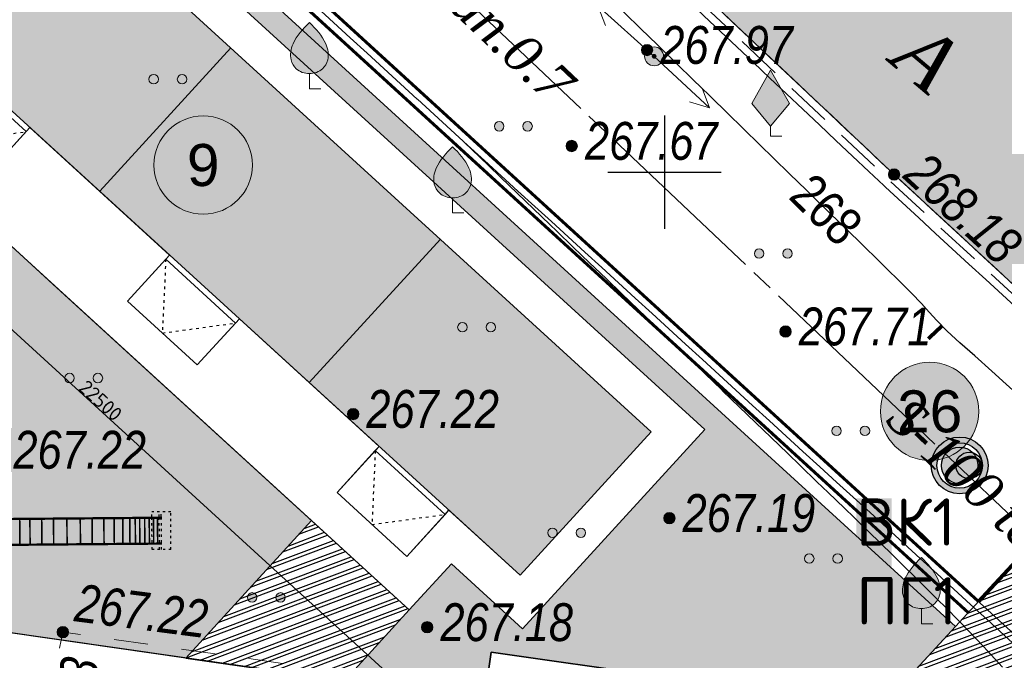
# Model space of a CAD drawing. Header units: inches. Extents: x -416310 to 1286511, y -34262 to 944600.
# Tile 52 of 84: x 140558 to 166577, y 188658 to 205590. Entities that reach past the tile are written whole.
import ezdxf
from ezdxf.enums import TextEntityAlignment as Align

# ---------------------------------------------------------------- set-up
doc = ezdxf.new("R2010")
doc.units = ezdxf.units.IN
doc.header["$MEASUREMENT"] = 0
for name, pattern in [('ACAD_ISO03W100', [30, 12, -18]), ('Auto_Street_NotBorder_Line_m1', [3, 1.5, -1.5]), ('Commnctn_Waterpipes_Line_Unground_m1', [10, 8, -0.5, 1, -0.5]), ('Fence_Stone_Contour_Mr1m_m1', [1, 1, 0]), ('Hydrotech_Tray_Gutter_m1', [1, 1, 0]), ('Hydrotech_Tray_Water_m1', [3, 2, -1]), ('Relef_Horizontal_Basic_m1', [1, 1, 0]), ('Relef_Horizontal_Bold_m1', [1, 1, 0])]:
    doc.linetypes.add(name, pattern=pattern)
doc.layers.get('Defpoints').update_dxf_attribs({"color": 4, "lineweight": 30})
for name, color, linetype in [('(001) Сетка', 92, 'Continuous'), ('DECOR_OBJCT_#####_B', 7, 'Continuous'), ('Номер пп.', 7, 'Continuous'), ('Штрих Железобетона', 7, 'Continuous'), ('Штрих Стекло', 7, 'Continuous')]:
    doc.layers.add(name, color=color, linetype=linetype)
for name, color, linetype, lineweight in [('.', 7, 'Continuous', 15), ('ПЛАНИРОВКА', 7, 'Continuous', 30), ('Цоколь', 7, 'Continuous', 9), ('Экспликация', 7, 'Continuous', 30)]:
    doc.layers.add(name, color=color, linetype=linetype, lineweight=lineweight)
for name, color, linetype, lineweight, true_color in [('AUTO#_ROADS_EXIST_L', 7, 'Continuous', 15, 0x000000), ('AUTO#_ROADS_MTRAL_T', 7, 'Continuous', 15, 0x000000), ('COMMN_OBJCT_#####_B', 7, 'Continuous', 15, 0x000000), ('COMMN_OBJCT_WATER_L', 7, 'Continuous', 15, 0x000000), ('COMMN_OBJCT_WATER_T', 7, 'Continuous', 15, 0x000000), ('GREEN_VGTAT_#####_B', 7, 'Continuous', 15, 0x000000), ('GREEN_VGTAT_SRVEY_B', 7, 'Continuous', 15, 0x000000)]:
    doc.layers.add(name, color=color, linetype=linetype, lineweight=lineweight, true_color=true_color)
for name, color, linetype, true_color in [('COMMN_OBJCT_ELCTR_B', 7, 'Continuous', 0x000000), ('FENCE_GRDRL_#####_L', 7, 'Continuous', 0x000000), ('HYDRO_TECHN_CNSTR_L', 7, 'Continuous', 0x000000), ('RELEF_HRZNT_BASIC_L', 7, 'Continuous', 0x000000), ('RELEF_HRZNT_BOLD#_L', 7, 'Continuous', 0x000000), ('RELEF_HRZNT_BRGST_B', 7, 'Continuous', 0x000000), ('RELEF_HRZNT_INSCR_B', 7, 'Continuous', 0x000000), ('RELEF_POINT_PICKT_B', 7, 'Continuous', 0x000000), ('RELEF_POINT_PICKT_T', 7, 'Continuous', 0x000000)]:
    doc.layers.add(name, color=color, linetype=linetype, true_color=true_color)
doc.styles.add('ARIAL', font='arial.ttf')
doc.styles.add('GOST', font='isocpeur.ttf')
doc.styles.add('БМ-431 (Times New Roman К)', font='timesi.ttf', dxfattribs={"height": 1})
doc.styles.add('Д-431 (Arial Narrow К)', font='ARIALNI.TTF', dxfattribs={"height": 1})
doc.styles.add('Р-131 (Arial Narrow)', font='ARIALN.TTF', dxfattribs={"height": 1})
doc.styles.add('Юлия', font='times.ttf')
doc.linetypes.add('Fence_Stone_Mr1m_04_m1', pattern='A,8,[1,Topography.shx,S=0.4,R=90,X=0,Y=0],0', length=8)
doc.dimstyles.new('50', dxfattribs={"dimscale": 0.5, "dimtxt": 250, "dimasz": 100, "dimexe": 1.25, "dimexo": 30, "dimgap": 30, "dimtad": 1, "dimdec": 1, "dimtxsty": 'GOST', "dimblk": 'ARCHTICK', "dimcen": 2.5, "dimclrt": 256, "dimadec": 0, "dimazin": 0, "dimtfac": 1, "dimtdec": 1, "dimtmove": 1, "dimatfit": 3, "dimfxl": 0, "dimlwd": -1, "dimarcsym": 0})
pattern_1 = [(20.67471, (243342.12, 349651.24), (-100.88746, 267.34768), []), (20.67471, (243464.86, 349595.76), (-100.88746, 267.34768), [])]

# ---------------------------------------------------------------- blocks, each defined once
blk = doc.blocks.new('CommnctnPoleRCcircle_m1')
at = {"layer": 'COMMN_OBJCT_#####_B', "lineweight": 13, "true_color": 0xfffffe}
h = blk.add_hatch(color=7, dxfattribs=at)
edge = h.paths.add_edge_path()
edge.add_arc((0, 0), 0.5, 0, 360)
at = {"layer": 'COMMN_OBJCT_#####_B', "lineweight": 13, "true_color": 0x000000}
blk.add_hatch(color=18, dxfattribs=at).paths.add_polyline_path([(-0.1, 0, 1), (0.1, 0, 1)])
at = {"layer": 'COMMN_OBJCT_#####_B', "color": 18, "lineweight": 9, "true_color": 0x000000}
for radius in [0.5, 0.1]:
    blk.add_circle((0, 0), radius, dxfattribs=at)
blk = doc.blocks.new('ElectricLowVLP_m1')
at = {"layer": 'COMMN_OBJCT_ELCTR_B', "color": 18, "linetype": 'Continuous', "lineweight": 20, "true_color": 0x000000}
for p, q in [((0, 0), (4, 0)), ((4, 0), (3, 0.5)), ((4, 0), (3, -0.5))]:
    blk.add_line(p, q, dxfattribs=at)
blk = doc.blocks.new('GreenFruit_m1')
at = {"layer": 'GREEN_VGTAT_SRVEY_B', "linetype": 'Continuous', "lineweight": 13, "true_color": 0xfffffe}
h = blk.add_hatch(color=7, dxfattribs=at)
h.dxf.hatch_style = 1
edge = h.paths.add_edge_path()
edge.add_spline(control_points=[(-0.001, 0.8), (-0.001, 0.8), (0.258, 0.802), (0.696, 0.951), (1.074, 1.608), (0.88, 2.607), (0.338, 3.157), (-0.001, 3.5)], knot_values=[1.744095, 1.744095, 1.744095, 1.744095, 1.744164, 2.114608, 2.383255, 2.810464, 3.522822, 3.522822, 3.522822, 3.522822], degree=3, periodic=0)
edge.add_spline(control_points=[(-0.001, 3.5), (-0.34, 3.157), (-0.882, 2.607), (-1.075, 1.608), (-0.697, 0.951), (-0.259, 0.802), (-0.001, 0.8), (-0.001, 0.8)], knot_values=[1.744095, 1.744095, 1.744095, 1.744095, 2.456452, 2.883662, 3.152309, 3.522752, 3.522822, 3.522822, 3.522822, 3.522822], degree=3, periodic=0)
at = {"layer": 'GREEN_VGTAT_SRVEY_B', "color": 18, "linetype": 'Continuous', "lineweight": 13, "true_color": 0x000000, "flags": 128}
blk.add_lwpolyline([(0.6, 0), (0, 0), (0, 0.8)], dxfattribs=at)
at = {"layer": 'GREEN_VGTAT_SRVEY_B', "color": 18, "linetype": 'Continuous', "lineweight": 13, "true_color": 0x000000}
for points in [[(0, 0.8), (0, 0.8), (-0.259, 0.802), (-0.697, 0.951), (-1.075, 1.608), (-0.882, 2.607), (-0.34, 3.157), (-0.001, 3.5)], [(-0.001, 0.8), (-0.001, 0.8), (0.258, 0.802), (0.696, 0.951), (1.074, 1.608), (0.88, 2.607), (0.338, 3.157), (-0.001, 3.5)]]:
    blk.add_open_spline(points, degree=3, knots=[1.743859, 1.743859, 1.743859, 1.743859, 1.744164, 2.114608, 2.383255, 2.810464, 3.522822, 3.522822, 3.522822, 3.522822], dxfattribs=at)
blk = doc.blocks.new('GreenMulberry_m1')
at = {"layer": 'GREEN_VGTAT_SRVEY_B', "linetype": 'Continuous', "lineweight": 13, "true_color": 0xfffffe}
blk.add_hatch(color=7, dxfattribs=at).paths.add_polyline_path([(0, 0.541), (1, 1.727), (0, 3.5), (-1, 1.727)])
at = {"layer": 'GREEN_VGTAT_SRVEY_B', "color": 18, "linetype": 'Continuous', "lineweight": 13, "true_color": 0x000000}
for p, q in [((-1, 1.727), (0, 3.5)), ((0, 3.5), (1, 1.727))]:
    blk.add_line(p, q, dxfattribs=at)
for points in [[(-1, 1.727), (0, 0.541), (1, 1.727)], [(0.6, 0), (0, 0), (0, 0.541)]]:
    blk.add_lwpolyline(points, dxfattribs=at)
blk = doc.blocks.new('GreenSubshrub_m1')
at = {"layer": 'GREEN_VGTAT_#####_B', "linetype": 'Continuous', "lineweight": 13, "true_color": 0x000000}
h = blk.add_hatch(color=18, dxfattribs=at)
h.paths.add_polyline_path([(-1, 0, 1), (-0.5, 0, 1)])
h.paths.add_polyline_path([(1, 0, 1), (0.5, 0, 1)])
at = {"layer": 'GREEN_VGTAT_#####_B', "color": 18, "linetype": 'Continuous', "lineweight": 13, "true_color": 0x000000}
for centre in [(-0.75, 0), (0.75, 0)]:
    blk.add_circle(centre, 0.25, dxfattribs=at)
blk = doc.blocks.new('PointHight_m1')
at = {"layer": 'RELEF_POINT_PICKT_B', "linetype": 'Continuous', "lineweight": 15, "true_color": 0x000000}
h = blk.add_hatch(color=18, dxfattribs=at)
edge = h.paths.add_edge_path()
edge.add_arc((0, 0), 0.3, 0, 360)
at = {"layer": 'RELEF_POINT_PICKT_B', "color": 18, "linetype": 'Continuous', "lineweight": 15, "true_color": 0x000000}
blk.add_circle((0, 0), 0.3, dxfattribs=at)
blk.add_point((0, 0), dxfattribs=at)
blk = doc.blocks.new('Setka')
at = {"layer": '(001) Сетка'}
for p, q in [((0, 1.5), (0, -1.5)), ((-1.5, 0), (1.5, 0))]:
    blk.add_line(p, q, dxfattribs=at)
blk = doc.blocks.new('HorizntInscr_m1-flat-1')
at = {"color": 18, "linetype": 'Continuous', "lineweight": -3}
blk.add_wipeout([(-343, 1120), (1148, -336), (334, -1169), (-1157, 287)], dxfattribs=at).dxf.layer = 'RELEF_HRZNT_INSCR_B'
at = {"layer": 'RELEF_HRZNT_INSCR_B', "color": 34, "linetype": 'Continuous', "lineweight": 15, "true_color": 0xa55200, "style": 'Р-131 (Arial Narrow)'}
blk.add_attdef('Visota', text='', height=1000, rotation=315.6785, dxfattribs=at).set_placement((4, 2), align=Align.MIDDLE_CENTER)
blk = doc.blocks.new('Bergsrich_m1-flat-2')
at = {"layer": 'RELEF_HRZNT_BRGST_B', "color": 34, "linetype": 'Continuous', "true_color": 0xa55200, "const_width": 100, "flags": 128}
blk.add_lwpolyline([(0, 0), (-364, -343)], dxfattribs=at)
blk = doc.blocks.new('55653')
at = {"layer": 'AUTO#_ROADS_EXIST_L', "color": 18, "linetype": 'Auto_Street_NotBorder_Line_m1', "lineweight": 15, "ltscale": 600, "true_color": 0x000000, "flags": 128}
blk.add_lwpolyline([(-105089, 190357), (-102286, 190147), (-101643, 193101), (-84473, 190652), (-86768, 173801), (-91464, 174366), (-91278, 176290), (-101588, 177769), (-103971, 161149)], dxfattribs=at)
blk.add_blockref('Bergsrich_m1-flat-2', (-78410, 201197))
at = {"layer": 'COMMN_OBJCT_#####_B', "color": 18, "true_color": 0x000000, "xscale": 500, "yscale": 500, "zscale": 500}
blk.add_blockref('CommnctnPoleRCcircle_m1', (-86019, 208318, -353246), dxfattribs=at)
at = {"layer": 'COMMN_OBJCT_ELCTR_B', "color": 18, "true_color": 0x000000, "xscale": 500, "yscale": 500, "zscale": 500}
for rotation in [137.9393374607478, 317.1867049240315]:
    blk.add_blockref('ElectricLowVLP_m1', (-86019, 208318, -353246), dxfattribs=dict(at, rotation=rotation))
at = {"layer": 'DECOR_OBJCT_#####_B', "xscale": 1000, "yscale": 1000, "zscale": 1000}
blk.add_blockref('Setka', (-85744, 205259, 354), dxfattribs=at)
at = {"layer": 'GREEN_VGTAT_#####_B', "color": 18, "true_color": 0x000000, "xscale": 500, "yscale": 500, "zscale": 500}
for p in [(-98869, 207715, -353246), (-89737, 206469, -353246), (-82869, 203106, -353246), (-90711, 201159, -353246), (-101091, 199817, -353246), (-80822, 198419, -353246), (-88330, 195728, -353246), (-81544, 195046, -353246), (-96267, 194020, -353246)]:
    blk.add_blockref('GreenSubshrub_m1', p, dxfattribs=at)
at = {"layer": 'GREEN_VGTAT_SRVEY_B', "color": 18, "true_color": 0x000000, "xscale": 500, "yscale": 500, "zscale": 500}
for name, p in [('GreenFruit_m1', (-95128, 207463, -353246)), ('GreenMulberry_m1', (-82941, 206205, -353246)), ('GreenFruit_m1', (-91344, 204179, -353246)), ('GreenFruit_m1', (-78957, 193322, -353246))]:
    blk.add_blockref(name, p, dxfattribs=at)
at = {"layer": 'RELEF_POINT_PICKT_B', "color": 18, "true_color": 0x000000, "xscale": 500, "yscale": 500, "zscale": 500}
for p in [(-86205, 208485, -85272), (-88196, 205949, -85572), (-79678, 205195, -85066), (-82546, 201045, -85533), (-93973, 198865, -86025), (-85616, 196114, -86058), (-92016, 193229, -86068), (-101643, 193101, -86023)]:
    blk.add_blockref('PointHight_m1', p, dxfattribs=at)
at = {"layer": 'AUTO#_ROADS_MTRAL_T', "color": 18, "true_color": 0x000000, "style": 'БМ-431 (Times New Roman К)'}
blk.add_text('A', height=1500, rotation=319.8321, dxfattribs=at).set_placement((-79303, 207713), align=Align.CENTER)
at = {"layer": 'COMMN_OBJCT_WATER_T', "color": 18, "linetype": 'Continuous', "true_color": 0x000000, "style": 'БМ-431 (Times New Roman К)'}
for p in [(-91787, 210573), (-76203, 195799)]:
    blk.add_text('S-100 teran.0.7', height=1000, rotation=316.5276, dxfattribs=at).set_placement(p, align=Align.MIDDLE)
at = {"layer": 'RELEF_POINT_PICKT_T', "color": 18, "true_color": 0x000000, "style": 'Д-431 (Arial Narrow К)'}
for s, p in [('267.97', (-85855, 208620)), ('267.67', (-87846, 206084)), ('267.71', (-82196, 201180)), ('267.22', (-93623, 199000)), ('267.22', (-102950, 197921)), ('267.19', (-85266, 196249)), ('267.18', (-91666, 193364))]:
    blk.add_text(s, height=1000, dxfattribs=at).set_placement(p, align=Align.MIDDLE_LEFT)
for s, rotation, p in [('268.18', 317.392, (-79137, 205491)), ('267.22', 352.6404, (-101303, 193889)), ('267.43', 81.7829, (-101676, 188949))]:
    blk.add_text(s, height=1000, rotation=rotation, dxfattribs=at).set_placement(p, align=Align.MIDDLE_LEFT)
blk.add_blockref('HorizntInscr_m1-flat-1', (-81469, 204270)).add_auto_attribs({'Visota': '268'})
at = {"layer": 'COMMN_OBJCT_WATER_L', "color": 5, "linetype": 'Commnctn_Waterpipes_Line_Unground_m1', "lineweight": 15, "ltscale": 600, "true_color": 0x0000ff, "flags": 128}
blk.add_lwpolyline([(-87124, 227444), (-97646, 216128), (-42975, 164297), (-42509, 163757), (-130133, 64665)], dxfattribs=at)
at = {"layer": 'FENCE_GRDRL_#####_L', "color": 18, "linetype": 'Fence_Stone_Mr1m_04_m1', "lineweight": 13, "ltscale": 600, "true_color": 0x000000, "flags": 128}
blk.add_lwpolyline([(-66263, 138109), (-44044, 163395), (-103566, 217771), (-119220, 200739), (-143919, 173702)], dxfattribs=at)
at = {"layer": 'FENCE_GRDRL_#####_L', "color": 18, "linetype": 'Fence_Stone_Contour_Mr1m_m1', "lineweight": 13, "ltscale": 600, "true_color": 0x000000, "flags": 128}
blk.add_lwpolyline([(-66413, 138241), (-44323, 163380), (-103553, 217489), (-119072, 200604), (-143771, 173568)], dxfattribs=at)
at = {"layer": 'HYDRO_TECHN_CNSTR_L', "color": 18, "linetype": 'Hydrotech_Tray_Gutter_m1', "lineweight": 15, "ltscale": 600, "true_color": 0x000000, "flags": 128}
for points in [[(-39046, 167728), (-79678, 205195), (-94839, 219506), (-98383, 223369), (-99514, 224233), (-102473, 224356), (-106788, 222961), (-117039, 211833), (-139337, 187726), (-156757, 169166), (-178611, 145868), (-188871, 135209)], [(-39317, 167434), (-79950, 204903), (-95124, 219225), (-98654, 223073), (-99657, 223838), (-102418, 223953), (-106565, 222613), (-116745, 211562), (-139044, 187454), (-156465, 168893), (-178321, 145593), (-188583, 134931)]]:
    blk.add_lwpolyline(points, dxfattribs=at)
at = {"layer": 'HYDRO_TECHN_CNSTR_L', "color": 3, "linetype": 'Hydrotech_Tray_Water_m1', "lineweight": 25, "ltscale": 600, "true_color": 0x00ff00, "flags": 128}
blk.add_lwpolyline([(-39181, 167581), (-79814, 205049), (-94981, 219366), (-98518, 223221), (-99585, 224036), (-102445, 224155), (-106676, 222787), (-116892, 211698), (-139190, 187590), (-156611, 169030), (-178466, 145731), (-188727, 135070)], dxfattribs=at)
at = {"layer": 'RELEF_HRZNT_BASIC_L', "color": 34, "linetype": 'Relef_Horizontal_Basic_m1', "lineweight": 15, "ltscale": 600, "true_color": 0xa55200}
blk.add_lwpolyline([(-76811, 192174), (-77315, 192721), (-77935, 193366), (-78485, 193922), (-79059, 194493), (-79664, 195088), (-80305, 195712), (-80987, 196373), (-81716, 197076), (-82498, 197829), (-83337, 198638), (-84241, 199510), (-84971, 200215), (-86005, 201211), (-87290, 202447), (-88774, 203873), (-90404, 205439), (-91206, 206210)], dxfattribs=at)
at = {"layer": 'RELEF_HRZNT_BOLD#_L', "color": 34, "linetype": 'Relef_Horizontal_Bold_m1', "lineweight": 30, "ltscale": 600, "true_color": 0xa55200}
blk.add_lwpolyline([(-75820, 198853), (-77099, 199999), (-77936, 200751), (-78274, 201059), (-78546, 201335), (-78749, 201558), (-78950, 201783), (-79216, 202064), (-79491, 202336), (-80082, 202915), (-80936, 203750), (-82002, 204790), (-83226, 205984), (-84556, 207280), (-85939, 208628), (-87323, 209975)], dxfattribs=at)
blk = doc.blocks.new('_ArchTick')
at = {"color": 0, "linetype": 'ByBlock', "const_width": 0.15}
blk.add_lwpolyline([(-0.5, -0.5), (0.5, 0.5)], dxfattribs=at)
blk = doc.blocks.new('*D50')
at = {"color": 0, "lineweight": -2, "ltscale": 30, "transparency": 16777216}
for p, q in [((-22550, -9390), (-22550, -9405)), ((-50, -9390), (-50, -9405))]:
    blk.add_line(p, q, dxfattribs=at)
at = {"color": 0, "linetype": 'Continuous', "ltscale": 30, "transparency": 16777216}
blk.add_line((-22550, -9405), (-50, -9405), dxfattribs=at)
at = {"layer": 'Defpoints', "color": 0, "ltscale": 30, "transparency": 16777216}
for p in [(-22550, -9405), (-50, -9405), (-50, -9405)]:
    blk.add_point(p, dxfattribs=at)
at = {"color": 0, "ltscale": 30, "transparency": 16777216, "xscale": 50, "yscale": 50, "zscale": 50, "rotation": 180}
blk.add_blockref('_ArchTick', (-22550, -9405), dxfattribs=at)
at = {"color": 0, "ltscale": 30, "transparency": 16777216, "xscale": 50, "yscale": 50, "zscale": 50}
blk.add_blockref('_ArchTick', (-50, -9405), dxfattribs=at)
at = {"ltscale": 30, "transparency": 16777216, "insert": (-11300, -9203), "char_height": 375, "attachment_point": 5, "style": 'GOST'}
blk.add_mtext('22500', dxfattribs=at)
blk = doc.blocks.new('срмопроапо')
at = {"linetype": 'ACAD_ISO03W100', "ltscale": 4}
for p, q in [((7653003, 3934613), (7653003, 3933817)), ((7653003, 3934613), (7653403, 3934613)), ((7653403, 3934613), (7653403, 3934513)), ((7653403, 3934465), (7653403, 3933965)), ((7657003, 3934613), (7657003, 3934513)), ((7657403, 3934613), (7657003, 3934613)), ((7657003, 3934465), (7657003, 3933965)), ((7657403, 3934613), (7657403, 3933817)), ((7653003, 3933817), (7653403, 3933817)), ((7653403, 3933917), (7653403, 3933817)), ((7657003, 3933917), (7657003, 3933817)), ((7657403, 3933817), (7657003, 3933817))]:
    blk.add_line(p, q, dxfattribs=at)
at = {"color": 2, "lineweight": 30, "ltscale": 100, "const_width": 48}
for points in [[(7653190, 3934489), (7657217, 3934489)], [(7653190, 3933941), (7657217, 3933941)]]:
    blk.add_lwpolyline(points, dxfattribs=at)
at = {"linetype": 'ACAD_ISO03W100', "ltscale": 4}
for points in [[(7653203, 3934613), (7653203, 3934513)], [(7653203, 3934465), (7653203, 3933965)], [(7653246, 3934613), (7653246, 3934513)], [(7653246, 3934465), (7653246, 3933965)], [(7657161, 3934613), (7657161, 3934513)], [(7657161, 3934465), (7657161, 3933965)], [(7657203, 3934613), (7657203, 3934513)], [(7657203, 3934465), (7657203, 3933965)], [(7653203, 3933917), (7653203, 3933817)], [(7653246, 3933917), (7653246, 3933817)], [(7657161, 3933917), (7657161, 3933817)], [(7657203, 3933917), (7657203, 3933817)]]:
    blk.add_lwpolyline(points, dxfattribs=at)
at = {"color": 84, "lineweight": 30, "ltscale": 100, "const_width": 33.5}
for points in [[(7653284, 3934465), (7653284, 3933964)], [(7653368, 3934465), (7653368, 3933964)], [(7653459, 3934465), (7653459, 3933964)], [(7653556, 3934465), (7653556, 3933964)], [(7653662, 3934465), (7653662, 3933964)], [(7653755, 3934465), (7653755, 3933964)], [(7653871, 3934465), (7653871, 3933964)], [(7654020, 3934465), (7654020, 3933964)], [(7654203, 3934465), (7654203, 3933964)], [(7654420, 3934465), (7654420, 3933964)], [(7654670, 3934465), (7654670, 3933964)], [(7654920, 3934465), (7654920, 3933964)], [(7655203, 3934465), (7655203, 3933964)], [(7655487, 3934465), (7655487, 3933964)], [(7655737, 3934465), (7655737, 3933964)], [(7655987, 3934465), (7655987, 3933964)], [(7656203, 3934465), (7656203, 3933964)], [(7656386, 3934465), (7656386, 3933964)], [(7656536, 3934465), (7656536, 3933964)], [(7656652, 3934465), (7656652, 3933964)], [(7656744, 3934465), (7656744, 3933964)], [(7656850, 3934465), (7656850, 3933964)], [(7656948, 3934465), (7656948, 3933964)], [(7657039, 3934465), (7657039, 3933964)], [(7657123, 3934465), (7657123, 3933964)]]:
    blk.add_lwpolyline(points, dxfattribs=at)
blk = doc.blocks.new('нум1')
at = {"layer": 'Номер пп.', "ltscale": 100, "true_color": 0xffffff}
h = blk.add_hatch(color=7, dxfattribs=at)
edge = h.paths.add_edge_path()
edge.add_arc((0, 0), 3.515, 0, 360)
at = {"layer": 'Номер пп.', "color": 18, "lineweight": 15, "true_color": 0x000000}
blk.add_circle((0, 0), 3.515, dxfattribs=at)
at = {"layer": 'Номер пп.', "color": 0, "ltscale": 100, "style": 'Юлия'}
blk.add_attdef('ЦИФРА', text='', height=4, dxfattribs=at).set_placement((0, 0), align=Align.MIDDLE_CENTER)
blk = doc.blocks.new('h54')
at = {"layer": '.', "transparency": 33554687}
h = blk.add_hatch(color=5, dxfattribs=at)
h.dxf.hatch_style = 1
edge = h.paths.add_edge_path()
edge.add_arc((-110757, -246567), 483, 0, 360)
blk.add_circle((-110757, -246567), 483)
blk = doc.blocks.new('Водопроводный колодец')
h = blk.add_hatch(color=256)
h.set_gradient(color1=(0, 0, 255), color2=(0, 0, 255), tint=1)
h.paths.add_polyline_path([(-750, 0, 1), (750, 0, 1)])
h.paths.add_polyline_path([(600, 0, -1), (-600, 0, -1)], flags=16)
at = {"lineweight": 30}
for centre, radius in [((0, 0), 750), ((0, 0), 600), ((250, 0), 350)]:
    blk.add_circle(centre, radius, dxfattribs=at)
blk = doc.blocks.new('A$C0747a730')
at = {"layer": 'Цоколь'}
h = blk.add_hatch(color=1, dxfattribs=at)
h.dxf.hatch_style = 1
h.paths.add_polyline_path([(0, -5135), (-22600, -5135), (-22600, 0), (0, 0)])
blk.add_lwpolyline([(0, -5135), (-22600, -5135), (-22600, 0), (0, 0)], close=True)
for points in [[(-15050, 0), (-15050, -5135)], [(-7550, 0), (-7550, -5135)], [(-17550, -5285), (-17550, -5135)], [(-12550, -5285), (-12550, -5135)], [(-10050, -5285), (-10050, -5135)], [(-5050, -5285), (-5050, -5135)], [(-2550, -5285), (-2550, -5135)]]:
    blk.add_lwpolyline(points)
at = {"ltscale": 30}
for points in [[(-20050, -6785), (-17550, -6785), (-17550, -5285), (-20050, -5285)], [(-12550, -6785), (-10050, -6785), (-10050, -5285), (-12550, -5285)], [(-5050, -6785), (-2550, -6785), (-2550, -5285), (-5050, -5285)]]:
    blk.add_lwpolyline(points, close=True, dxfattribs=at)
at = {"linetype": 'ACAD_ISO03W100', "ltscale": 6}
for points in [[(-20050, -5285), (-18800, -6785), (-17550, -5285)], [(-12550, -5285), (-11300, -6785), (-10050, -5285)], [(-5050, -5285), (-3800, -6785), (-2550, -5285)]]:
    blk.add_lwpolyline(points, dxfattribs=at)
at = {"ltscale": 30}
dim = blk.add_linear_dim(base=(-50, -9405.29), p1=(-22550, -9405.29), p2=(-50, -9405.29), dimstyle='50', override={"dimtxt": 750}, dxfattribs=at)
dim.commit()
dim.dimension.update_dxf_attribs({"geometry": '*D50', "text_midpoint": (-11300, -9202.79)})

msp = doc.modelspace()

# ---------------------------------------------------------------- hatches: boundary and pattern name
h = msp.add_hatch()
h.set_pattern_fill('AR-CONC', color=34, scale=8, angle=-3.00148808)
h.set_pattern_definition([(46.9985, (243342.1, -3697.8), (1448.801, -203.654), [152.4, -1676.4]), (351.9985, (243342.1, -3697.8), (-201.528, 1541.121), [121.92, -1341.125]), (97.44996, (243462.9, -3714.8), (1247.273, 1337.467), [129.52, -1424.722]), (43.1827, (243363.4, -3292), (2148.046, -449.431), [228.6, -2514.6]), (93.6341, (243542.4, -3329.4), (2000.273, 1877.246), [194.28, -2137.085]), (348.1827, (243363.4, -3292), (2000.273, 1877.246), [182.88, -2011.678]), (17.9985, (243561, -3404.1), (1168.413, -880.51), [152.4, -1676.4]), (322.9985, (243561, -3404), (570.893, 1445.594), [121.92, -1341.12]), (68.44996, (243658.4, -3477.4), (1739.306, 565.084), [129.52, -1424.7195]), (34.4985, (243342.1, -3697.8), (60.0946, 674.2186), [0, -1324.864, 0, -1361.44, 0, -1346.2]), (4.4985, (243342.1, -3697.8), (575.7891, 772.3547), [0, -776.224, 0, -1294.384, 0, -513.08]), (324.4985, (242889.6, -3674.1), (1080.837, -102.5653), [0, -508, 0, -1584.96, 0, -2103.12]), (314.4985, (242686.7, -3663.4), (1194.059, 141.0823), [0, -660.4, 0, -1052.576, 0, -1493.52])])
edge = h.paths.add_edge_path()
edge.add_line((163711.9766, 178248.9083), (163371.4871, 175874.8431))
edge.add_line((163371.4871, 175874.8431), (161009.1695, 159403.5697))
edge.add_arc((164473.719, 158906.6824), 3500, 171.83827018, 261.83827017)
edge.add_line((163976.8317, 155442.1329), (181302.5339, 154010.7941))
edge.add_line((181302.5339, 154010.7941), (186471.338, 159692.0773))
edge.add_line((186471.338, 159692.0773), (180218.3276, 165404.4811))
edge.add_line((180218.3276, 165404.4811), (179105.4503, 164186.284))
edge.add_line((179105.4503, 164186.284), (163711.9766, 178248.9083))
h.paths.add_polyline_path([(148268.7252, 192354.3967), (144947.3864, 188718.7353), (136693.5001, 189902.5115), (126568.974, 179024.4183), (117480.1441, 187483.6303), (134078.7014, 205317.6159)])
at = {"layer": 'Штрих Железобетона', "true_color": 0x969696}
h = msp.add_hatch(dxfattribs=at)
h.set_pattern_fill('ANSI33', color=252, scale=100, angle=49.68473873)
h.set_pattern_definition([(94.68474, (243342.1, -3697.8), (-632.8786, -51.8624), []), (94.68474, (243632.6, -3355.43), (-632.8786, -51.8624), [317.5, -158.75])])
h.paths.add_polyline_path([(219726.7522, 150330.807), (211529.5591, 157870.6175), (208830.5591, 157752.6175), (207075.5591, 157175.6175), (203463.5591, 153141.6175), (191779.5591, 139723.6175), (183637.5591, 130540.6175), (171212.5591, 116269.6175), (157295.5591, 100588.6175), (140749.5591, 81506.6175), (124845.7974, 63964.093), (125043.5591, 63211.6175), (120034.1209, 57835.065), (110270.994, 66931.5595), (107951.5591, 69226.6175), (97686.5591, 78559.6175), (80048.5591, 94536.6175), (52939.5591, 118573.6175), (48881.9647, 122249.2167), (47097.616, 122928.6015), (41489.6623, 117960.5956), (36469.6365, 123051.1849), (59157.5591, 145424.6175), (80952.5591, 168643.6175), (99264.5591, 188150.6175), (120003.5591, 210673.6175), (131251.5591, 222756.6175), (133139.4069, 228816.5456), (132475.065, 231845.9707), (150627.1986, 229675.4977), (149362.6111, 225950.2987), (152290.5591, 220690.6175), (167284.5591, 206772.6175), (215675.5591, 161886.6175), (223692.3005, 154846.4072)])
h.paths.add_polyline_path([(119804.5591, 66001.6175), (121117.5591, 66248.6175), (137816.5591, 84927.6175), (154876.5591, 104590.6175), (166715.5591, 118096.6175), (179953.5591, 133071.6175), (187343.5591, 141567.6175), (200379.5591, 156555.6175), (203698.5591, 160463.6175), (204310.1718, 162200.1597), (204296.5591, 164030.6175), (163664.5591, 201497.6175), (148503.5591, 215808.6175), (144959.2842, 219671.5143), (143828.011, 220534.9435), (140869.474, 220658.1505), (136554.5591, 219263.6175), (126303.5591, 208135.6175), (104005.5591, 184028.6175), (86585.5591, 165468.6175), (64731.5591, 142170.6175), (54470.9689, 131510.8251), (54095.8361, 130073.5887), (54721.059, 127449.07), (56095.5591, 124044.6175), (82895.5591, 98997.6175), (111337.5591, 74191.6175), (112202.5591, 73419.6175)], flags=16)
at = {"layer": 'Штрих Железобетона', "true_color": 0x90ca77}
h = msp.add_hatch(color=73, dxfattribs=at)
h.dxf.hatch_style = 1
h.paths.add_polyline_path([(165213.5333, 155330.0325), (181302.5339, 154010.7941), (186479.4946, 159701.0426), (182100.9958, 163684.5798), (186913.3471, 168952.3592), (168751.1363, 185544.3482), (164014.7033, 180359.6717), (164339.1059, 182621.5714), (168239.995, 186851.9855), (195738.8813, 161730.5271), (191953.1567, 157586.5316), (194347.5447, 155426.6597), (176403.4838, 135005.69), (176320.1425, 134913.2056), (164062.1032, 141379.8508), (164236.4413, 143492.0481), (164318.7802, 144489.627), (164544.3919, 147223.0323), (173680.2439, 146729.4823), (173574.8206, 144778.046), (182327.2266, 144305.2111), (182687.1774, 150968.0761), (173934.7714, 151440.911), (173823.2439, 149376.4823), (169970.5591, 149584.6175), (164762.5368, 149865.9727)])
edge = h.paths.add_edge_path(flags=17)
edge.add_line((128766.6232, 125475.3074), (127731.678, 118259.1458))
edge.add_line((127731.678, 118259.1458), (126444.8453, 118443.7039))
edge.add_line((126444.8453, 118443.7039), (125520.635, 111999.6419))
edge.add_line((125520.635, 111999.6419), (125020.9057, 108515.2764))
edge.add_line((125020.9057, 108515.2764), (111021.7879, 121094.0871))
edge.add_arc((113372.6043, 123701.6888), 3510.8297, 171.93263841, 227.96457134, ccw=False)
edge.add_line((109896.5187, 124194.389), (111699.0683, 136762.6771))
edge.add_line((111699.0683, 136762.6771), (114170.9009, 136408.1657))
edge.add_line((114170.9009, 136408.1657), (113957.9492, 134923.3588))
edge.add_line((113957.9492, 134923.3588), (115244.7819, 134738.8007))
edge.add_line((115244.7819, 134738.8007), (114030.9573, 126275.4013))
edge.add_line((114030.9573, 126275.4013), (121504.4854, 125203.5444))
edge.add_line((121504.4854, 125203.5444), (121689.0436, 126490.3771))
edge.add_line((121689.0436, 126490.3771), (128766.6232, 125475.3074))
edge = h.paths.add_edge_path()
edge.add_line((114383.8526, 137892.9726), (111912.02, 138247.484))
edge.add_line((111912.02, 138247.484), (112714.138, 143840.2567))
edge.add_arc((116178.6874, 143343.3695), 3500, 81.83827018, 171.83827018, ccw=False)
edge.add_line((116675.5747, 146807.9189), (123255.3732, 145864.2412))
edge.add_line((123255.3732, 145864.2412), (122673.3052, 141805.769))
edge.add_line((122673.3052, 141805.769), (116387.6226, 142707.2645))
edge.add_line((116387.6226, 142707.2645), (115883.6369, 139193.2214))
edge.add_line((115883.6369, 139193.2214), (114596.8043, 139377.7796))
edge.add_line((114596.8043, 139377.7796), (114383.8526, 137892.9726))
h.paths.add_polyline_path([(131520.7983, 144678.8102), (130938.7304, 140620.3379), (124653.0478, 141521.8334), (125235.1157, 145580.3057)])
h.paths.add_polyline_path([(146525.6856, 139698.1518), (150348.6218, 139149.8645), (149113.5021, 130537.9844), (142293.3668, 131516.1313), (137985.3158, 132133.994), (138709.3515, 137182.3375), (137323.5317, 137381.0924), (138019.1739, 142231.4617), (142255.823, 141623.8395), (142071.2648, 140337.0068)])
edge = h.paths.add_edge_path()
edge.add_line((113167.3094, 173122.5128), (119310.1349, 172241.506))
edge.add_line((119310.1349, 172241.506), (119097.1832, 170756.6991))
edge.add_line((119097.1832, 170756.6991), (120384.0159, 170572.1409))
edge.add_line((120384.0159, 170572.1409), (119340.5526, 163296.587))
edge.add_line((119340.5526, 163296.587), (124388.8962, 162572.5513))
edge.add_line((124388.8962, 162572.5513), (124204.338, 161285.7187))
edge.add_line((124204.338, 161285.7187), (125441.6771, 161108.2589))
edge.add_line((125441.6771, 161108.2589), (124618.2639, 155367.0055))
edge.add_line((124618.2639, 155367.0055), (121235.9982, 155852.0916))
edge.add_line((121235.9982, 155852.0916), (118615.6502, 158242.2006))
edge.add_line((118615.6502, 158242.2006), (110790.4497, 165379.8334))
edge.add_arc((113149.1098, 167965.7031), 3500, 137.05487217, 227.63098815, ccw=False)
edge.add_line((110587.087, 170350.2448), (113167.3094, 173122.5128))
h.paths.add_polyline_path([(136693.5001, 189902.5115), (135769.2898, 183458.4494), (137056.1225, 183273.8913), (136063.7676, 176354.6911), (134895.7195, 176522.2131), (135080.2776, 177809.0457), (130625.8569, 178447.9008), (130441.2988, 177161.0681), (121512.6598, 178441.6176), (121022.8709, 175026.5617), (119736.0383, 175211.1198), (119523.0866, 173726.3129), (114411.5909, 174459.4059), (122331.2774, 182968.5536), (126568.974, 179024.4183)], flags=17)
h.paths.add_polyline_path([(127421.4197, 160824.3233), (126598.0065, 155083.0699), (132883.6891, 154181.5745), (133891.6604, 161209.6605), (128843.3169, 161933.6963), (128658.7588, 160646.8636)])
h.paths.add_polyline_path([(148822.9586, 156138.5331), (155532.0932, 155176.3059), (154568.9511, 148343.8369), (155861.3382, 148158.4822), (157047.7328, 156435.9074), (157743.6217, 161287.9971), (148241.5997, 162650.7814), (147522.7098, 157638.3174), (149007.5168, 157425.3657)])
edge = h.paths.add_edge_path()
edge.add_line((102739.5473, 123155.4234), (89917.8001, 108884.2211))
edge.add_line((89917.8001, 108884.2211), (84588.5591, 108552.6175))
edge.add_line((84588.5591, 108552.6175), (81442.5293, 105073.165))
edge.add_line((81442.5293, 105073.165), (117991.7267, 72026.338))
edge.add_line((117991.7267, 72026.338), (119492.1312, 71363.5249))
edge.add_line((119492.1312, 71363.5249), (172788.9797, 131088.6714))
edge.add_line((172788.9797, 131088.6714), (163984.3922, 135756.0845))
edge.add_line((163984.3922, 135756.0845), (152181.1118, 137290.1684))
edge.add_line((152181.1118, 137290.1684), (151691.5962, 133875.911))
edge.add_line((151691.5962, 133875.911), (154409.2369, 133485.1646))
edge.add_line((154409.2369, 133485.1646), (154704.6659, 135540.4516))
edge.add_line((154704.6659, 135540.4516), (157133.4537, 135191.3352))
edge.add_line((157133.4537, 135191.3352), (156400.0407, 130089.012))
edge.add_line((156400.0407, 130089.012), (153971.2529, 130438.1284))
edge.add_line((153971.2529, 130438.1284), (154266.9583, 132495.3379))
edge.add_line((154266.9583, 132495.3379), (151549.4604, 132885.0827))
edge.add_line((151549.4604, 132885.0827), (150957.4495, 128758.1761))
edge.add_line((150957.4495, 128758.1761), (142939.4922, 129908.1152))
edge.add_line((142939.4922, 129908.1152), (142428.4081, 126344.5786))
edge.add_line((142428.4081, 126344.5786), (143913.215, 126131.6269))
edge.add_line((143913.215, 126131.6269), (143728.6569, 124844.7942))
edge.add_line((143728.6569, 124844.7942), (150261.8073, 123907.8068))
edge.add_line((150261.8073, 123907.8068), (148089.7002, 108762.7763))
edge.add_line((148089.7002, 108762.7763), (142546.421, 109557.7959))
edge.add_line((142546.421, 109557.7959), (142361.8629, 108270.9632))
edge.add_line((142361.8629, 108270.9632), (137907.4421, 108909.8183))
edge.add_line((137907.4421, 108909.8183), (138034.4614, 109765.232))
edge.add_line((138034.4614, 109765.232), (127442.8387, 111284.2874))
edge.add_line((127442.8387, 111284.2874), (126810.7183, 106907.0527))
edge.add_line((126810.7183, 106907.0527), (133733.7873, 100686.3781))
edge.add_line((133733.7873, 100686.3781), (131060.5022, 97710.8871))
edge.add_line((131060.5022, 97710.8871), (125713.5764, 91760.2245))
edge.add_line((125713.5764, 91760.2245), (116787.4048, 99780.7728))
edge.add_line((116787.4048, 99780.7728), (119794.4318, 103127.3318))
edge.add_arc((117191.0169, 105466.6118), 3500, 318.05894504, 408.06236728)
edge.add_line((119530.1414, 108070.1664), (105120.8648, 121015.9644))
edge.add_line((105120.8648, 121015.9644), (102739.5473, 123155.4234))
edge = h.paths.add_edge_path()
edge.add_line((102322.777, 165882.4931), (109811.8958, 159051.4119))
edge.add_arc((107453.2356, 156465.5422), 3500, 4.33721997, 47.63098815, ccw=False)
edge.add_line((110943.2124, 156730.2349), (110611.4836, 153832.9659))
edge.add_line((110611.4836, 153832.9659), (109968.4439, 149334.4984))
edge.add_line((109968.4439, 149334.4984), (107259.2474, 149722.1545))
edge.add_line((107259.2474, 149722.1545), (108250.7711, 156651.5759))
edge.add_line((108250.7711, 156651.5759), (93402.011, 158776.2695))
edge.add_line((93402.011, 158776.2695), (90994.0248, 141947.6747))
edge.add_line((90994.0248, 141947.6747), (90356.6167, 137493.0467))
edge.add_line((90356.6167, 137493.0467), (96296.1208, 136643.1693))
edge.add_line((96296.1208, 136643.1693), (96933.5289, 141097.7973))
edge.add_line((96933.5289, 141097.7973), (105842.7849, 139822.9811))
edge.add_line((105842.7849, 139822.9811), (106834.3086, 146752.4025))
edge.add_line((106834.3086, 146752.4025), (109543.4636, 146364.7523))
edge.add_line((109543.4636, 146364.7523), (107544.1799, 132393.5479))
edge.add_line((107544.1799, 132393.5479), (91318.7859, 114333.9281))
edge.add_line((91318.7859, 114333.9281), (92492.117, 113245.8422))
edge.add_line((92492.117, 113245.8422), (89614.9581, 110043.4302))
edge.add_line((89614.9581, 110043.4302), (88574.4722, 109987.8548))
edge.add_line((88574.4722, 109987.8548), (84523.3909, 109771.4747))
edge.add_line((84523.3909, 109771.4747), (79891.9959, 113839.2894))
edge.add_line((79891.9959, 113839.2894), (76248.608, 109746.0271))
edge.add_line((76248.608, 109746.0271), (59461.5933, 124828.0681))
edge.add_line((59461.5933, 124828.0681), (95997.9828, 164884.005))
edge.add_line((95997.9828, 164884.005), (98214.4425, 162862.2963))
edge.add_line((98214.4425, 162862.2963), (99798.1144, 164598.5231))
edge.add_line((99798.1144, 164598.5231), (100536.9343, 163924.6202))
edge.add_line((100536.9343, 163924.6202), (102322.777, 165882.4931))
edge = h.paths.add_edge_path()
edge.add_line((159168.4455, 171222.5894), (161154.1951, 185068.2404))
edge.add_line((161154.1951, 185068.2404), (165286.7581, 189549.899))
edge.add_line((165286.7581, 189549.899), (139833.0917, 212802.9578))
edge.add_line((139833.0917, 212802.9578), (102945.2734, 172535.6866))
edge.add_line((102945.2734, 172535.6866), (103032.4483, 172456.1715))
edge.add_arc((105391.1084, 175042.0413), 3500, 227.63098815, 317.05487217)
edge.add_line((107953.1312, 172657.4996), (119769.2546, 185353.0953))
edge.add_line((119769.2546, 185353.0953), (117480.1441, 187483.6303))
edge.add_line((117480.1441, 187483.6303), (134078.7014, 205317.6159))
edge.add_line((134078.7014, 205317.6159), (136455.9052, 203145.9343))
edge.add_line((136455.9052, 203145.9343), (137568.7825, 204364.1314))
edge.add_line((137568.7825, 204364.1314), (135686.1143, 206084.0327))
edge.add_line((135686.1143, 206084.0327), (140498.4656, 211351.8121))
edge.add_line((140498.4656, 211351.8121), (158660.6764, 194759.8231))
edge.add_line((158660.6764, 194759.8231), (153848.3251, 189492.0436))
edge.add_line((153848.3251, 189492.0436), (151965.6569, 191211.9449))
edge.add_line((151965.6569, 191211.9449), (150852.7796, 189993.7479))
edge.add_line((150852.7796, 189993.7479), (149138.8315, 188117.5963))
edge.add_line((149138.8315, 188117.5963), (152828.4019, 187588.4365))
edge.add_line((152828.4019, 187588.4365), (153012.9601, 188875.2691))
edge.add_line((153012.9601, 188875.2691), (157467.3808, 188236.4141))
edge.add_line((157467.3808, 188236.4141), (163303.7351, 187399.3615))
edge.add_line((163303.7351, 187399.3615), (162234.1793, 186239.4556))
edge.add_line((162234.1793, 186239.4556), (159262.5652, 186665.6458))
edge.add_line((159262.5652, 186665.6458), (157090.4581, 171520.6153))
edge.add_line((157090.4581, 171520.6153), (159168.4455, 171222.5894))
h.paths.add_polyline_path([(158983.8873, 169935.7567), (150570.7238, 171142.3765), (150755.2819, 172429.2091), (143410.437, 173482.6101), (142714.7948, 168632.2409), (143704.6661, 168490.2731), (143188.4447, 164890.9159), (157956.5818, 162772.863)])
h.paths.add_polyline_path([(136878.7477, 125827.2113), (137574.3898, 130677.5806), (141454.6853, 130121.0669), (140943.6012, 126557.5303), (139458.7943, 126770.482), (139274.2362, 125483.6493)], flags=17)
h.paths.add_polyline_path([(114077.0288, 153343.021), (113707.9125, 150769.3557), (116704.749, 150339.548), (117091.5725, 152910.3571)])
at = {"layer": 'Штрих Стекло'}
h = msp.add_hatch(dxfattribs=at)
h.set_pattern_fill('ANSI32', color=253, scale=30, angle=-24.32528621)
h.set_pattern_definition(pattern_1)
edge = h.paths.add_edge_path()
edge.add_line((111770.555, 157808.9744), (117190.7069, 153569.1994))
edge.add_line((117190.7069, 153569.1994), (117091.5725, 152910.3571))
edge.add_line((117091.5725, 152910.3571), (114077.0288, 153343.021))
edge.add_line((114077.0288, 153343.021), (113707.9125, 150769.3557))
edge.add_line((113707.9125, 150769.3557), (116704.749, 150339.548))
edge.add_line((116704.749, 150339.548), (116178.6874, 146843.3695))
edge.add_arc((116178.6874, 143343.3695), 3500, 90, 171.83827018)
edge.add_line((112714.138, 143840.2567), (111912.02, 138247.484))
edge.add_line((111912.02, 138247.484), (114383.8526, 137892.9726))
edge.add_line((114383.8526, 137892.9726), (114170.9009, 136408.1657))
edge.add_line((114170.9009, 136408.1657), (111699.0683, 136762.6771))
edge.add_line((111699.0683, 136762.6771), (110485.2437, 128299.2777))
edge.add_line((110485.2437, 128299.2777), (110261.2467, 126737.4575))
edge.add_line((110261.2467, 126737.4575), (105120.8648, 121015.9644))
edge.add_line((105120.8648, 121015.9644), (102739.5473, 123155.4234))
edge.add_line((102739.5473, 123155.4234), (89917.8001, 108884.2211))
edge.add_line((89917.8001, 108884.2211), (84588.5591, 108552.6175))
edge.add_line((84588.5591, 108552.6175), (84523.7638, 109771.4945))
edge.add_line((84523.7638, 109771.4945), (89614.9581, 110043.4302))
edge.add_line((89614.9581, 110043.4302), (92492.117, 113245.8422))
edge.add_line((92492.117, 113245.8422), (91318.7803, 114333.9218))
edge.add_line((91318.7803, 114333.9218), (107544.1799, 132393.5479))
edge.add_line((107544.1799, 132393.5479), (109543.4636, 146364.7523))
edge.add_line((109543.4636, 146364.7523), (106834.3086, 146752.4025))
edge.add_line((106834.3086, 146752.4025), (106338.5468, 143287.6918))
edge.add_line((106338.5468, 143287.6918), (105842.7849, 139822.9811))
edge.add_line((105842.7849, 139822.9811), (96933.5289, 141097.7973))
edge.add_line((96933.5289, 141097.7973), (96296.1208, 136643.1693))
edge.add_line((96296.1208, 136643.1693), (90356.6167, 137493.0467))
edge.add_line((90356.6167, 137493.0467), (90994.0248, 141947.6747))
edge.add_line((90994.0248, 141947.6747), (93402.011, 158776.2695))
edge.add_line((93402.011, 158776.2695), (108250.7711, 156651.5759))
edge.add_line((108250.7711, 156651.5759), (107238.1212, 149725.1774))
edge.add_line((107238.1212, 149725.1774), (109968.4439, 149334.4984))
edge.add_line((109968.4439, 149334.4984), (110612.3181, 153834.0193))
edge.add_line((110612.3181, 153834.0193), (110943.2124, 156730.2349))
edge.add_line((110943.2124, 156730.2349), (111770.555, 157808.9744))
edge = h.paths.add_edge_path()
edge.add_arc((164473.719, 158906.6824), 3500, 171.83827018, 261.83827017, ccw=False)
edge.add_line((161009.1695, 159403.5697), (164339.1059, 182621.5714))
edge.add_line((164339.1059, 182621.5714), (172080.4085, 191016.8153))
edge.add_arc((173550.7269, 189661.0263), 2000, 47.32066949, 137.32066949, ccw=False)
edge.add_line((174906.5159, 191131.3447), (169025.2423, 196554.5008))
edge.add_arc((167669.4533, 195084.1824), 2000, -42.67933051, 47.32066949, ccw=False)
edge.add_line((169139.7717, 193728.3934), (163303.7351, 187399.3615))
edge.add_line((163303.7351, 187399.3615), (157467.3808, 188236.4141))
edge.add_line((157467.3808, 188236.4141), (157282.8227, 186949.5814))
edge.add_line((157282.8227, 186949.5814), (162234.1793, 186239.4556))
edge.add_line((162234.1793, 186239.4556), (161154.1951, 185068.2404))
edge.add_line((161154.1951, 185068.2404), (159168.4455, 171222.5894))
edge.add_line((159168.4455, 171222.5894), (155209.7026, 171790.3541))
edge.add_line((155209.7026, 171790.3541), (155025.1445, 170503.5214))
edge.add_line((155025.1445, 170503.5214), (158983.8873, 169935.7567))
edge.add_line((158983.8873, 169935.7567), (157956.5818, 162772.863))
edge.add_line((157956.5818, 162772.863), (143188.4447, 164890.9159))
edge.add_line((143188.4447, 164890.9159), (142975.493, 163406.109))
edge.add_line((142975.493, 163406.109), (146756.8013, 162863.7921))
edge.add_line((146756.8013, 162863.7921), (146037.9029, 157851.2691))
edge.add_line((146037.9029, 157851.2691), (147522.7098, 157638.3174))
edge.add_line((147522.7098, 157638.3174), (148241.5997, 162650.7814))
edge.add_line((148241.5997, 162650.7814), (157743.6302, 161288.056))
edge.add_line((157743.6302, 161288.056), (157047.7328, 156435.9074))
edge.add_line((157047.7328, 156435.9074), (163976.8317, 155442.1329))

# ---------------------------------------------------------------- next in the draw order: block references
msp.add_blockref('55653', (243342.1189, -3697.8051))

# ---------------------------------------------------------------- next in the draw order: hatches: boundary and pattern name
h = msp.add_hatch(dxfattribs=at)
h.set_pattern_fill('ANSI32', color=253, scale=30, angle=-24.32528621)
h.set_pattern_definition(pattern_1)
h.paths.add_polyline_path([(150852.7796, 189993.7479), (148268.7252, 192354.3967), (144947.3864, 188718.7353), (149138.8315, 188117.5963)])

# ---------------------------------------------------------------- next in the draw order: linework, layer by layer
at = {"color": 194, "const_width": 80, "elevation": -85555.4}
for points in [[(165896.8698, 190211.5494), (139776.5591, 214073.6175)], [(165625.709, 189917.4826), (139506.7706, 213778.297)]]:
    msp.add_lwpolyline(points, dxfattribs=at)
for points in [[(165286.7581, 189549.899), (139833.0917, 212802.9578), (102944.2584, 172534.5786)], [(161154.1951, 185068.2404), (165286.7581, 189549.899), (139833.0917, 212802.9578), (102945.2734, 172535.6866)], [(117480.1441, 187483.6303), (134078.7014, 205317.6159), (136455.9052, 203145.9343), (137568.7825, 204364.1314), (135686.1143, 206084.0327), (140498.4656, 211351.8121), (158660.6764, 194759.8231), (153848.3251, 189492.0436), (151965.6569, 191211.9449), (150852.7796, 189993.7479), (149138.8315, 188117.5963)], [(150852.7796, 189993.7479), (148268.7252, 192354.3967), (144947.3864, 188718.7353), (149138.8315, 188117.5963), (150852.7796, 189993.7479)], [(157467.3808, 188236.4141), (153012.9601, 188875.2691), (152828.4019, 187588.4365), (136693.5001, 189902.5115), (135769.2898, 183458.4494)], [(152828.4019, 187588.4365), (153012.9601, 188875.2691), (157467.3808, 188236.4141)]]:
    msp.add_lwpolyline(points)
at = {"elevation": -353246.4}
msp.add_lwpolyline([(140498.4656, 211351.8121), (135686.1143, 206084.0327), (137568.7825, 204364.1314), (136455.9052, 203145.9343), (140328.0336, 199608.5724), (141433.3524, 198598.8144), (150852.7796, 189993.7479), (151965.6569, 191211.9449), (153848.3251, 189492.0436), (158660.6764, 194759.8231)], close=True, dxfattribs=at)
for points in [[(140562.2958, 209939.0397), (137098.8867, 206147.8628), (138981.5549, 204427.9615), (137868.6775, 203209.7645), (139714.4307, 201523.5867), (140827.308, 202741.7838), (144518.8142, 199369.4283), (143405.9369, 198151.2312), (145251.69, 196465.0535), (146364.5674, 197683.2505), (150056.0736, 194310.895), (148943.1963, 193092.698), (150788.9494, 191406.5202), (151901.8267, 192624.7173), (153784.4949, 190904.816), (157247.904, 194695.9929), (140562.2958, 209939.0397)], [(148268.7252, 192354.3967), (144947.3864, 188718.7353), (136693.5001, 189902.5115), (126568.974, 179024.4183), (117480.1441, 187483.6303), (134078.7014, 205317.6159), (148268.7252, 192354.3967)]]:
    msp.add_lwpolyline(points, dxfattribs=at)
msp.add_lwpolyline([(164339.1059, 182621.5714), (172080.4085, 191016.8153, -0.4142135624), (174906.5159, 191131.3447), (169025.2423, 196554.5008, -0.4142135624), (169139.7717, 193728.3934), (163303.7351, 187399.3615)], format="xyb")
at = {"color": 5, "const_width": 100, "elevation": -85921.4}
msp.add_lwpolyline([(168851.3319, 187514.9734), (170415.8275, 189217.3394), (167649.5366, 189149.3875), (167482.9689, 191920.83), (165896.8698, 190211.5494)], dxfattribs=at)
at = {"layer": 'HYDRO_TECHN_CNSTR_L', "color": 18, "linetype": 'Hydrotech_Tray_Gutter_m1', "lineweight": 15, "ltscale": 600, "true_color": 0x000000, "elevation": 85038.4, "flags": 128}
msp.add_lwpolyline([(119804.5591, 66001.6175), (121117.5591, 66248.6175), (137816.5591, 84927.6175), (154876.5591, 104590.6175), (166715.5591, 118096.6175), (179953.5591, 133071.6175), (187343.5591, 141567.6175), (200379.5591, 156555.6175), (203698.5591, 160463.6175), (204310.1718, 162200.1597), (204296.5591, 164030.6175), (163664.5591, 201497.6175), (148503.5591, 215808.6175), (144959.2842, 219671.5143), (143828.011, 220534.9435), (140869.474, 220658.1505), (136554.5591, 219263.6175), (126303.5591, 208135.6175), (104005.5591, 184028.6175), (86585.5591, 165468.6175), (64731.5591, 142170.6175), (54470.9689, 131510.8251), (54095.8361, 130073.5887), (54721.059, 127449.07), (56095.5591, 124044.6175), (82895.5591, 98997.6175), (111337.5591, 74191.6175), (112202.5591, 73419.6175), (119804.5591, 66001.6175)], dxfattribs=at)

# ---------------------------------------------------------------- next in the draw order: block references
at = {"rotation": 317.5869085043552}
msp.add_blockref('A$C0747a730', (157247.904, 194695.9929, -353246.4), dxfattribs=at)
for name, p in [('Водопроводный колодец', (165396.6281, 193808.4235)), ('h54', (276153.7185, 440375.7214))]:
    msp.add_blockref(name, p)
at = {"lineweight": 30, "xscale": 1.2473361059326, "yscale": 1.2473361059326, "zscale": 1.2473361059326, "rotation": 180.4806408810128}
msp.add_blockref('срмопроапо', (9648917.252, 5179280.1374), dxfattribs=at)
at = {"layer": 'Экспликация', "color": 18, "ltscale": 0.5, "true_color": 0x000000}
ref = msp.add_blockref('нум1', (145407.0752, 201749.0777), dxfattribs=dict(at, xscale=369.9594313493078, yscale=369.9594313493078, zscale=369.9594313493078, rotation=0.05054835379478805))
ref.add_attrib('ЦИФРА', '9', dxfattribs={"layer": 'ПЛАНИРОВКА', "color": 18, "ltscale": 100, "true_color": 0x000000, "height": 1109.8783, "rotation": 0.05054835, "style": 'ARIAL'}).set_placement((145407.0752, 201749.0777), align=Align.MIDDLE_CENTER)
ref = msp.add_blockref('нум1', (164604.302, 195238.6673, -86048.7725), dxfattribs=dict(at, xscale=369.9594313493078, yscale=369.9594313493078, zscale=369.9594313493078, rotation=0.05054835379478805))
ref.add_attrib('ЦИФРА', '26', dxfattribs={"layer": 'ПЛАНИРОВКА', "color": 18, "ltscale": 100, "true_color": 0x000000, "height": 1109.87829, "rotation": 0.05054835, "style": 'ARIAL'}).set_placement((164604.302, 195238.6673, -86048.7725), align=Align.MIDDLE_CENTER)

# ---------------------------------------------------------------- next in the draw order: texts
at = {"lineweight": 30, "ltscale": 0.2, "insert": (162664.2333, 192937.9442), "char_height": 1250, "attachment_point": 1, "style": 'GOST', "bg_fill": 1, "box_fill_scale": 1, "bg_fill_color": 4, "bg_fill_transparency": 0}
msp.add_mtext_dynamic_manual_height_columns('ВК1\\PПГ1', width=933.258937, gutter_width=22437.8617, heights=[0], dxfattribs=at)

doc.saveas('drawing.dxf')
